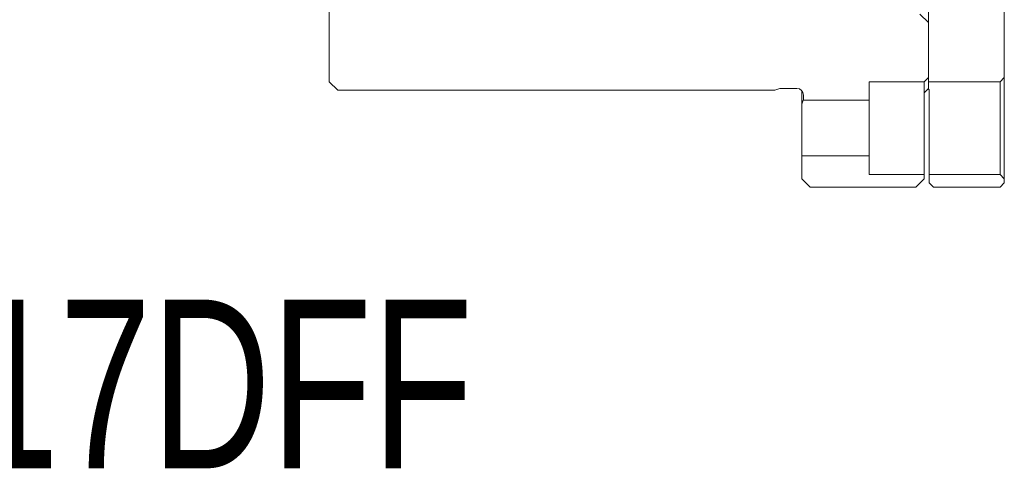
# Model space of a CAD drawing. Header units: millimetres. Extents: x 90 to 206, y 57 to 119.
# Tile 2 of 4: x 148 to 206, y 57 to 84. Entities that reach past the tile are written whole.
import ezdxf

# ---------------------------------------------------------------- set-up
doc = ezdxf.new("R2010")
doc.units = ezdxf.units.MM
doc.layers.add('FORMAT', color=7, linetype='Continuous')
doc.styles.add('SLDTEXTSTYLE0', font='TXT', dxfattribs={"width": 0.75})

msp = doc.modelspace()

# ---------------------------------------------------------------- linework, layer by layer
at = {"color": 7, "linetype": 'Continuous', "lineweight": 15}
for p, q in [((201.719, 80.186), (201.719, 86.361)), ((166.219, 80.186), (166.219, 85.936)), ((206.219, 86.186), (206.219, 80.436)), ((201.719, 83.686), (201.219, 84.186)), ((201.719, 83.686), (201.719, 80.436)), ((166.719, 79.686), (166.219, 80.186)), ((198.219, 80.186), (201.469, 80.186)), ((198.219, 80.186), (198.219, 79.086)), ((201.469, 80.186), (201.719, 80.436)), ((201.469, 80.186), (201.469, 79.532)), ((201.719, 80.186), (205.969, 80.186)), ((201.719, 80.186), (201.719, 79.753)), ((205.969, 80.186), (206.219, 80.436)), ((205.969, 74.686), (205.969, 80.186)), ((206.219, 74.436), (206.219, 80.436)), ((192.619, 79.686), (166.719, 79.686)), ((192.919, 79.786), (192.619, 79.686)), ((193.919, 79.786), (192.919, 79.786)), ((194.219, 79.641), (194.219, 78.856)), ((194.319, 79.136), (194.319, 79.386)), ((201.469, 79.532), (201.719, 79.792)), ((201.469, 74.686), (201.469, 79.532)), ((201.719, 79.753), (201.769, 79.709)), ((201.769, 79.709), (201.769, 74.686)), ((194.219, 78.856), (194.219, 75.786)), ((194.319, 79.136), (194.302, 79.086)), ((194.302, 79.086), (198.219, 79.086)), ((198.219, 75.786), (198.219, 79.086)), ((198.219, 75.786), (194.219, 75.786)), ((194.219, 74.436), (194.219, 75.786)), ((198.219, 75.786), (198.219, 74.686)), ((194.719, 73.936), (194.219, 74.436)), ((201.469, 74.686), (198.219, 74.686)), ((201.469, 74.436), (200.969, 73.936)), ((201.469, 74.686), (201.469, 74.436)), ((205.969, 74.686), (201.769, 74.686)), ((201.769, 74.186), (201.769, 74.686)), ((202.019, 73.936), (201.769, 74.186)), ((206.219, 74.436), (205.969, 74.686)), ((206.219, 74.186), (205.969, 73.936)), ((206.219, 74.436), (206.219, 74.186)), ((200.969, 73.936), (194.719, 73.936)), ((205.969, 73.936), (202.019, 73.936))]:
    msp.add_line(p, q, dxfattribs=at)
for centre, radius, start, end in [((193.919, 79.386), 0.4, 359.99995, 89.99985), ((242.374, 61.493), 51.189, 159.8984, 160.17157)]:
    msp.add_arc(centre, radius, start, end, dxfattribs=at)

# ---------------------------------------------------------------- texts
at = {"layer": 'FORMAT', "insert": (123.495, 67.279), "char_height": 10, "attachment_point": 1, "style": 'SLDTEXTSTYLE0'}
msp.add_mtext('{\\fPMingLiU|b0|i0|c136|p18;MBK17DFF}', dxfattribs=at)

doc.saveas('drawing.dxf')
